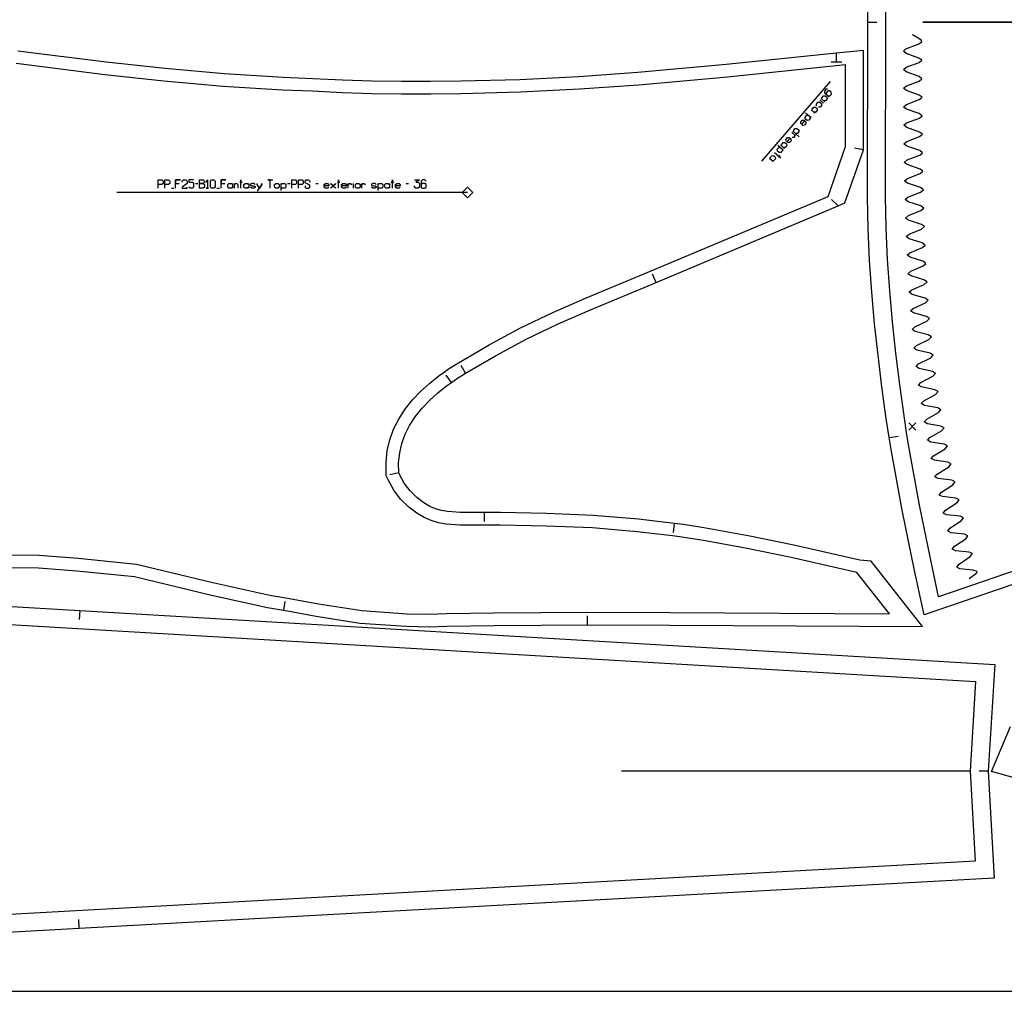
# Model space of a CAD drawing. Extents: x 0 to 3042, y 0 to 1350.
# Tile 8 of 13: x 1879 to 2427, y 0 to 541. Entities that reach past the tile are written whole.
import ezdxf

# ---------------------------------------------------------------- set-up
doc = ezdxf.new("R2010")
doc.units = 0

msp = doc.modelspace()

# ---------------------------------------------------------------- linework, layer by layer
for p, q in [((2351.125, 539.515), (2356.126, 539.515)), ((2333.71, 517.179), (2333.715, 522.178)), ((2336.71, 517.175), (2330.71, 517.183)), ((2330.264, 506.364), (2291.947, 462.026)), ((2348.679, 468.465), (2343.75, 469.298)), ((1976.938, 449.67), (1978.271, 449.67)), ((2028.271, 449.67), (2029.604, 449.67)), ((2043.938, 449.67), (2045.271, 449.67)), ((2064.938, 447.003), (2064.938, 449.67)), ((2094.271, 449.67), (2095.604, 449.67)), ((1963.604, 447.003), (1964.938, 447.003)), ((1988.938, 447.003), (1990.271, 447.003)), ((2334.629, 437.226), (2330.983, 440.648)), ((2233.329, 394.539), (2231.411, 399.156)), ((2127.262, 344.068), (2124.742, 348.386)), ((2119.406, 338.939), (2116.518, 343.02)), ((2363.09, 308.21), (2368.026, 309.013)), ((2090.058, 288.635), (2085.194, 287.477)), ((2137.705, 266.5), (2137.72, 261.5)), ((2243.322, 260.431), (2242.733, 255.466)), ((2026.053, 212.124), (2026.891, 217.053)), ((1912.619, 211.94), (1912.324, 206.948)), ((2195.1, 203.958), (2195.101, 208.958)), ((2408.043, 122.503), (2214.087, 122.503)), ((2418.062, 122.483), (2413.062, 122.483)), ((1912.291, 34.899), (1912.015, 39.891))]:
    msp.add_line(p, q)
for points in [[(7, 0), (3035.373, 0), (3035.373, 1350), (7, 1350), (7, 0)], [(1979.271, 447.003), (1979.271, 451.67), (1981.271, 451.67), (1981.938, 451.003), (1981.938, 450.336), (1981.271, 449.67), (1979.271, 449.67), (1981.271, 449.67), (1981.938, 449.003), (1981.938, 447.67), (1981.271, 447.003), (1979.271, 447.003)], [(1985.938, 447.003), (1985.271, 447.67), (1985.271, 451.003), (1985.938, 451.67), (1987.271, 451.67), (1987.938, 451.003), (1987.938, 447.67), (1987.271, 447.003), (1985.938, 447.003)], [(1995.604, 447.003), (1994.938, 447.67), (1994.938, 449.003), (1995.604, 449.67), (1996.938, 449.67), (1997.604, 449.003), (1997.604, 449.67), (1997.604, 447.003), (1997.604, 447.67), (1996.938, 447.003), (1995.604, 447.003)], [(2004.604, 447.003), (2003.938, 447.67), (2003.938, 449.003), (2004.604, 449.67), (2005.938, 449.67), (2006.604, 449.003), (2006.604, 449.67), (2006.604, 447.003), (2006.604, 447.67), (2005.938, 447.003), (2004.604, 447.003)], [(2021.604, 447.003), (2020.938, 447.67), (2020.938, 449.003), (2021.604, 449.67), (2022.938, 449.67), (2023.604, 449.003), (2023.604, 447.67), (2022.938, 447.003), (2021.604, 447.003)], [(2066.604, 447.003), (2065.938, 447.67), (2065.938, 449.003), (2066.604, 449.67), (2067.938, 449.67), (2068.604, 449.003), (2068.604, 447.67), (2067.938, 447.003), (2066.604, 447.003)], [(2082.938, 447.003), (2082.271, 447.67), (2082.271, 449.003), (2082.938, 449.67), (2084.271, 449.67), (2084.938, 449.003), (2084.938, 449.67), (2084.938, 447.003), (2084.938, 447.67), (2084.271, 447.003), (2082.938, 447.003)], [(1330.156, 246.318), (1912.619, 211.94), (2421.766, 181.889), (2418.062, 122.483), (2421.547, 63.068), (1912.291, 34.899), (1329.705, 2.674), (829.442, 2.674), (7.913, 2.674), (225.377, 246.318), (829.856, 246.318), (1330.156, 246.318)]]:
    msp.add_lwpolyline(points, close=True)
for points in [[(2605.786, 286.04), (2382.544, 209.481), (2377.159, 234.254), (2370.314, 267.836), (2364.179, 301.534), (2363.09, 308.21), (2361.459, 318.831), (2359.005, 336.466), (2356.833, 354.009), (2354.95, 371.554), (2353.37, 389.186), (2352.176, 406.705), (2351.372, 424.318), (2350.908, 442.024), (2351.125, 539.515), (2350.905, 636.941)], [(1857.359, 236.166), (1889.514, 235.693), (1910.965, 234.126), (1942.941, 230.87), (1985.049, 220.696), (2017.093, 213.566), (2025.987, 212.135), (2026.053, 212.124), (2044.128, 208.874), (2068.44, 204.984), (2094.411, 203.169), (2107.009, 202.848), (2116.802, 203.216), (2143.365, 203.585), (2195.1, 203.958), (2240.888, 203.84), (2381.546, 203.047), (2352.964, 239.357), (2346.646, 240.001), (2310.021, 248.257), (2285.514, 253.346), (2260.98, 257.836), (2248.62, 259.799), (2243.322, 260.431), (2223.535, 262.78), (2198.362, 264.873), (2172.382, 265.983), (2146.753, 266.523), (2137.705, 266.5), (2124.418, 266.464), (2117.303, 267.017), (2113.824, 267.632), (2110.54, 268.582), (2107.355, 269.942), (2104.144, 271.886), (2100.215, 274.824), (2096.408, 278.53), (2093.165, 282.769), (2090.454, 287.71), (2090.058, 288.635), (2090.006, 294.132), (2090.611, 299.635), (2091.846, 304.95), (2093.703, 310.097), (2096.151, 315.013), (2099.189, 319.695), (2103.076, 324.533), (2107.303, 328.995), (2111.866, 333.159), (2116.686, 337.013), (2119.406, 338.939), (2121.734, 340.587), (2127.262, 344.068), (2143.879, 353.766), (2161.037, 362.994), (2178.828, 371.54), (2196.773, 379.343), (2233.329, 394.539), (2334.629, 437.226), (2338.353, 438.796), (2348.679, 468.465), (2348.679, 523.733), (2333.715, 522.178), (2272.298, 515.799), (2223.093, 511.388), (2190.281, 509.056), (2157.472, 507.385), (2124.702, 506.525), (2107.839, 506.451), (2091.73, 506.399), (2075.291, 506.628), (2058.837, 507.148), (2042.304, 507.95), (2025.822, 508.631), (1992.94, 510.697), (1960.171, 513.566), (1927.29, 517.114), (1878.029, 523.353)], [(1956.271, 447.003), (1956.271, 451.67), (1958.271, 451.67), (1958.938, 451.003), (1958.938, 449.67), (1958.271, 449.003), (1956.271, 449.003)], [(1959.938, 447.003), (1959.938, 451.67), (1961.938, 451.67), (1962.604, 451.003), (1962.604, 449.67), (1961.938, 449.003), (1959.938, 449.003)], [(1965.938, 447.003), (1965.938, 451.67), (1968.604, 451.67), (1965.938, 451.67), (1965.938, 449.67), (1967.938, 449.67)], [(1969.604, 450.336), (1969.604, 451.003), (1970.271, 451.67), (1971.604, 451.67), (1972.271, 451.003), (1972.271, 449.67), (1969.604, 447.67), (1969.604, 447.003), (1972.271, 447.003), (1972.271, 447.67)], [(1975.938, 451.67), (1973.271, 451.67), (1973.271, 450.336), (1975.271, 450.336), (1975.938, 449.67), (1975.938, 447.67), (1975.271, 447.003), (1973.938, 447.003), (1973.271, 447.67)], [(1982.938, 450.336), (1983.604, 451.67), (1983.604, 447.003), (1982.938, 447.003), (1984.271, 447.003)], [(1991.271, 447.003), (1991.271, 451.67), (1993.938, 451.67), (1991.271, 451.67), (1991.271, 449.67), (1993.271, 449.67)], [(1998.604, 447.003), (1998.604, 449.67), (1998.604, 449.003), (1999.271, 449.67), (1999.938, 449.67), (2000.604, 449.003), (2000.604, 447.003)], [(2002.271, 447.003), (2002.271, 451.67), (2002.271, 450.336), (2001.604, 450.336), (2002.938, 450.336)], [(2010.271, 449.003), (2009.604, 449.67), (2008.271, 449.67), (2007.604, 449.203), (2007.604, 448.67), (2008.271, 448.336), (2009.604, 448.336), (2010.271, 448.003), (2010.271, 447.47), (2009.604, 447.003), (2008.271, 447.003), (2007.604, 447.67)], [(2011.271, 445.67), (2011.738, 445.67), (2013.938, 449.003), (2013.938, 449.67), (2013.938, 449.003), (2012.604, 447.003), (2011.271, 449.003), (2011.271, 449.67)], [(2018.604, 447.003), (2018.604, 451.67), (2017.271, 451.67), (2019.938, 451.67)], [(2024.604, 445.67), (2024.604, 449.67), (2024.604, 449.003), (2025.271, 449.67), (2026.604, 449.67), (2027.271, 449.003), (2027.271, 447.67), (2026.604, 447.003), (2025.271, 447.003), (2024.604, 447.67)], [(2030.604, 447.003), (2030.604, 451.67), (2032.604, 451.67), (2033.271, 451.003), (2033.271, 449.67), (2032.604, 449.003), (2030.604, 449.003)], [(2034.271, 447.003), (2034.271, 451.67), (2036.271, 451.67), (2036.938, 451.003), (2036.938, 449.67), (2036.271, 449.003), (2034.271, 449.003)], [(2037.938, 448.336), (2037.938, 447.67), (2038.604, 447.003), (2039.938, 447.003), (2040.604, 447.67), (2040.604, 448.67), (2037.938, 450.003), (2037.938, 451.003), (2038.604, 451.67), (2039.938, 451.67), (2040.604, 451.003), (2040.604, 450.336)], [(2051.271, 447.67), (2050.604, 447.003), (2049.271, 447.003), (2048.604, 447.67), (2048.604, 449.003), (2049.271, 449.67), (2050.604, 449.67), (2051.271, 449.003), (2051.271, 448.336), (2048.604, 448.336)], [(2052.271, 447.003), (2052.271, 447.203), (2054.938, 449.47), (2054.938, 449.67), (2054.938, 449.47), (2053.604, 448.336), (2052.271, 449.47), (2052.271, 449.67), (2052.271, 449.47), (2054.938, 447.203), (2054.938, 447.003)], [(2056.604, 447.003), (2056.604, 451.67), (2056.604, 450.336), (2055.938, 450.336), (2057.271, 450.336)], [(2060.938, 447.67), (2060.271, 447.003), (2058.938, 447.003), (2058.271, 447.67), (2058.271, 449.003), (2058.938, 449.67), (2060.271, 449.67), (2060.938, 449.003), (2060.938, 448.336), (2058.271, 448.336)], [(2061.938, 447.003), (2061.938, 449.67), (2061.938, 449.003), (2062.604, 449.67), (2063.271, 449.67), (2063.938, 449.003)], [(2069.604, 447.003), (2069.604, 449.67), (2069.604, 449.003), (2070.271, 449.67), (2070.938, 449.67), (2071.604, 449.003)], [(2077.604, 449.003), (2076.938, 449.67), (2075.604, 449.67), (2074.938, 449.203), (2074.938, 448.67), (2075.604, 448.336), (2076.938, 448.336), (2077.604, 448.003), (2077.604, 447.47), (2076.938, 447.003), (2075.604, 447.003), (2074.938, 447.67)], [(2078.604, 445.67), (2078.604, 449.67), (2078.604, 449.003), (2079.271, 449.67), (2080.604, 449.67), (2081.271, 449.003), (2081.271, 447.67), (2080.604, 447.003), (2079.271, 447.003), (2078.604, 447.67)], [(2086.604, 447.003), (2086.604, 451.67), (2086.604, 450.336), (2085.938, 450.336), (2087.271, 450.336)], [(2090.938, 447.67), (2090.271, 447.003), (2088.938, 447.003), (2088.271, 447.67), (2088.271, 449.003), (2088.938, 449.67), (2090.271, 449.67), (2090.938, 449.003), (2090.938, 448.336), (2088.271, 448.336)], [(2098.938, 451.67), (2101.604, 451.67), (2099.604, 450.336), (2100.938, 450.336), (2101.604, 449.67), (2101.604, 447.67), (2100.938, 447.003), (2099.604, 447.003), (2098.938, 447.67), (2098.938, 448.336)], [(2105.271, 451.003), (2104.604, 451.67), (2103.271, 451.67), (2102.604, 451.003), (2102.604, 447.67), (2103.271, 447.003), (2104.604, 447.003), (2105.271, 447.67), (2105.271, 449.003), (2104.604, 449.67), (2103.271, 449.67), (2102.604, 449.003)], [(2454.481, 112.759), (2419.999, 122.315), (2430.572, 147.309)]]:
    msp.add_lwpolyline(points)
at = {"layer": '1'}
for p, q in [((2381.824, 539.564), (2873.104, 539.564)), ((2381.824, 539.465), (2873.104, 539.465)), ((2324.516, 496.145), (2326.534, 494.401)), ((2128.361, 444.67), (1933.182, 444.67)), ((2373.919, 316.377), (2377.919, 312.377)), ((2373.919, 312.377), (2377.919, 316.377))]:
    msp.add_line(p, q, dxfattribs=at)
for points in [[(2603.51, 292.659), (2390.571, 219.633), (2386.932, 236.378), (2380.133, 269.73), (2374.018, 303.324), (2372.96, 309.817), (2371.344, 320.348), (2368.91, 337.844), (2366.759, 355.237), (2364.894, 372.62), (2363.339, 389.972), (2362.154, 407.383), (2361.363, 424.773), (2360.906, 442.144), (2361.126, 539.514), (2360.906, 636.884)], [(2407.595, 229.864), (2411.793, 232.939), (2411.944, 233.643), (2409.596, 234.37), (2402.403, 235.182), (2400.679, 236.068), (2401.919, 237.715), (2408.144, 241.968), (2409.385, 243.617), (2407.505, 244.47), (2400.002, 245.22), (2398.126, 246.07), (2399.372, 247.711), (2405.612, 251.941), (2406.859, 253.587), (2404.983, 254.45), (2397.484, 255.237), (2395.612, 256.095), (2396.868, 257.727), (2403.134, 261.919), (2404.391, 263.558), (2402.521, 264.436), (2395.028, 265.277), (2393.162, 266.147), (2394.431, 267.767), (2400.732, 271.908), (2402.002, 273.539), (2400.139, 274.434), (2392.654, 275.343), (2390.798, 276.23), (2392.083, 277.836), (2398.426, 281.913), (2399.714, 283.531), (2397.859, 284.448), (2390.384, 285.44), (2388.539, 286.347), (2389.843, 287.937), (2396.233, 291.938), (2397.541, 293.541), (2395.698, 294.482), (2388.236, 295.569), (2386.403, 296.498), (2387.728, 298.07), (2394.17, 301.986), (2395.499, 303.573), (2393.669, 304.539), (2386.223, 305.729), (2384.403, 306.683), (2385.75, 308.236), (2392.25, 312.058), (2393.601, 313.626), (2391.785, 314.62), (2384.359, 315.921), (2382.553, 316.902), (2383.923, 318.433), (2390.481, 322.155), (2391.856, 323.703), (2390.056, 324.725), (2382.651, 326.142), (2380.861, 327.151), (2382.256, 328.659), (2388.87, 332.277), (2390.271, 333.803), (2388.486, 334.854), (2381.105, 336.391), (2379.332, 337.428), (2380.751, 338.914), (2387.424, 342.423), (2388.848, 343.926), (2387.083, 345.006), (2379.727, 346.663), (2377.971, 347.729), (2379.415, 349.191), (2386.144, 352.591), (2387.593, 354.07), (2385.845, 355.18), (2378.518, 356.957), (2376.779, 358.052), (2378.246, 359.49), (2385.031, 362.78), (2386.504, 364.235), (2384.774, 365.372), (2377.476, 367.265), (2375.755, 368.388), (2377.244, 369.806), (2384.076, 372.993), (2385.571, 374.425), (2383.858, 375.585), (2376.587, 377.58), (2374.881, 378.728), (2376.388, 380.126), (2383.263, 383.224), (2384.775, 384.635), (2383.076, 385.815), (2375.83, 387.898), (2374.138, 389.068), (2375.662, 390.45), (2382.57, 393.47), (2384.099, 394.863), (2382.413, 396.06), (2375.19, 398.221), (2373.51, 399.409), (2375.048, 400.776), (2381.986, 403.727), (2383.528, 405.104), (2381.854, 406.316), (2374.651, 408.544), (2372.982, 409.748), (2374.531, 411.103), (2381.495, 413.993), (2383.048, 415.356), (2381.385, 416.581), (2374.2, 418.868), (2372.54, 420.085), (2374.101, 421.429), (2381.085, 424.266), (2382.648, 425.617), (2380.994, 426.854), (2373.826, 429.19), (2372.175, 430.421), (2373.743, 431.755), (2380.748, 434.546), (2382.319, 435.886), (2380.673, 437.132), (2373.519, 439.513), (2371.875, 440.754), (2373.453, 442.079), (2380.472, 444.83), (2382.052, 446.16), (2380.412, 447.415), (2373.27, 449.833), (2371.633, 451.083), (2373.216, 452.401), (2380.25, 455.118), (2381.836, 456.44), (2380.201, 457.702), (2373.072, 460.153), (2371.44, 461.411), (2373.029, 462.723), (2380.074, 465.41), (2381.665, 466.725), (2380.036, 467.993), (2372.916, 470.472), (2371.289, 471.736), (2372.882, 473.042), (2379.936, 475.705), (2381.532, 477.014), (2379.908, 478.287), (2372.794, 480.789), (2371.171, 482.059), (2372.768, 483.36), (2379.831, 486.003), (2381.43, 487.307), (2379.809, 488.584), (2372.703, 491.103), (2371.082, 492.378), (2372.683, 493.677), (2379.751, 496.303), (2381.353, 497.603), (2379.735, 498.882), (2372.633, 501.416), (2371.016, 502.694), (2372.619, 503.99), (2379.691, 506.604), (2381.295, 507.902), (2379.678, 509.183), (2372.581, 511.727), (2370.965, 513.007), (2372.57, 514.302), (2379.645, 516.907), (2381.25, 518.203), (2379.635, 519.485), (2372.54, 522.035), (2370.925, 523.318), (2372.376, 524.579), (2379.145, 527.117), (2381.214, 528.507), (2380.909, 529.401), (2379.507, 530.396), (2376.047, 532.449)], [(1857.335, 243.168), (1889.818, 242.689), (1911.584, 241.1), (1944.173, 237.778), (1954.828, 235.117), (1986.677, 227.504), (2018.408, 220.438), (2027.226, 219.025), (2045.367, 215.764), (2069.546, 211.897), (2094.743, 210.16), (2106.966, 209.845), (2116.601, 210.214), (2143.269, 210.585), (2195.119, 210.958), (2240.907, 210.84), (2363.229, 210.151), (2345.107, 233.172), (2308.482, 241.428), (2284.092, 246.492), (2259.721, 250.95), (2247.658, 252.867), (2242.497, 253.48), (2222.833, 255.817), (2197.924, 257.888), (2172.085, 258.989), (2146.607, 259.525), (2137.725, 259.501), (2124.157, 259.463), (2116.422, 260.064), (2112.238, 260.804), (2108.185, 261.977), (2104.151, 263.699), (2100.229, 266.074), (2095.658, 269.492), (2091.161, 273.869), (2087.286, 278.934), (2084.151, 284.649), (2083.147, 286.991), (2083.001, 289.316), (2083.007, 294.519), (2083.699, 300.813), (2085.124, 306.943), (2087.257, 312.855), (2090.061, 318.487), (2093.509, 323.8), (2097.801, 329.142), (2102.402, 333.999), (2107.312, 338.48), (2112.473, 342.607), (2115.362, 344.653), (2117.838, 346.405), (2123.353, 349.891), (2140.448, 359.869), (2157.863, 369.235), (2175.922, 377.91), (2194.023, 385.78), (2230.628, 400.997), (2329.044, 442.469), (2338.681, 470.158), (2338.681, 515.658), (2273.022, 508.837), (2223.674, 504.412), (2190.735, 502.071), (2157.769, 500.391), (2124.779, 499.525), (2107.862, 499.451), (2091.715, 499.399), (2075.144, 499.629), (2058.571, 500.152), (2042.015, 500.956), (2025.47, 501.64), (1992.419, 503.716), (1959.421, 506.606), (1926.474, 510.162), (1877.15, 516.409)], [(2328.807, 502.129), (2327.867, 502.061), (2326.995, 501.052), (2327.063, 500.112), (2329.585, 497.932), (2329.081, 498.368), (2330.021, 498.436), (2330.893, 499.445), (2330.825, 500.386), (2329.816, 501.257), (2328.875, 501.189), (2328.004, 500.18), (2328.072, 499.24)], [(2322.623, 492.935), (2322.555, 493.875), (2323.427, 494.884), (2324.367, 494.952), (2325.376, 494.08), (2325.444, 493.14), (2324.572, 492.131), (2323.632, 492.063)], [(2316.533, 488.946), (2319.559, 486.331), (2319.055, 486.767), (2319.124, 485.826), (2318.252, 484.817), (2317.311, 484.749), (2316.303, 485.621), (2316.234, 486.561), (2317.106, 487.57), (2318.046, 487.638)], [(2313.905, 482.846), (2313.837, 483.787), (2314.708, 484.796), (2315.649, 484.864), (2316.658, 483.992), (2316.726, 483.052), (2315.854, 482.043), (2314.914, 481.975), (2314.409, 482.411), (2316.153, 484.428)], [(2308.824, 477.986), (2310.841, 476.242), (2310.337, 476.678), (2310.405, 475.738), (2309.969, 475.234), (2309.029, 475.165)], [(2305.623, 473.263), (2305.554, 474.203), (2306.426, 475.212), (2307.366, 475.28), (2308.375, 474.409), (2308.444, 473.468), (2307.572, 472.459), (2306.632, 472.391), (2306.127, 472.827), (2307.871, 474.844)], [(2299.234, 466.889), (2302.764, 463.838), (2301.756, 464.71), (2302.192, 465.214), (2301.32, 464.205)], [(2301.058, 471.04), (2304.085, 468.424), (2303.58, 468.86), (2303.649, 467.92), (2302.777, 466.911), (2301.837, 466.842), (2300.828, 467.714), (2300.759, 468.655), (2301.631, 469.663), (2302.571, 469.732)]]:
    msp.add_lwpolyline(points, dxfattribs=at)
for points in [[(2326.478, 498.415), (2327.418, 498.483), (2328.427, 497.611), (2328.496, 496.671), (2327.624, 495.662), (2326.683, 495.594), (2327.188, 495.158), (2325.17, 496.901), (2325.675, 496.465), (2325.606, 497.406), (2326.478, 498.415)], [(2321.029, 492.11), (2321.969, 492.178), (2322.978, 491.306), (2323.047, 490.366), (2322.175, 489.357), (2321.235, 489.289), (2321.739, 488.853), (2319.721, 490.596), (2320.226, 490.16), (2320.157, 491.101), (2321.029, 492.11)], [(2310.785, 480.256), (2311.726, 480.324), (2312.734, 479.453), (2312.803, 478.512), (2311.931, 477.503), (2310.991, 477.435), (2313.008, 475.691), (2309.477, 478.743), (2309.982, 478.307), (2309.913, 479.247), (2310.785, 480.256)], [(2304.029, 472.438), (2304.969, 472.506), (2305.978, 471.634), (2306.046, 470.694), (2305.174, 469.685), (2304.234, 469.617), (2304.739, 469.181), (2302.721, 470.924), (2303.225, 470.488), (2303.157, 471.429), (2304.029, 472.438)], [(2297.708, 465.124), (2298.648, 465.192), (2299.657, 464.32), (2299.726, 463.38), (2298.854, 462.371), (2297.913, 462.303), (2298.418, 461.867), (2296.4, 463.61), (2296.905, 463.175), (2296.836, 464.115), (2297.708, 465.124)], [(2128.361, 447.67), (2131.361, 444.67), (2128.361, 441.67), (2125.361, 444.67), (2128.361, 447.67)], [(1329.856, 236.317), (2411.161, 172.497), (2408.043, 122.503), (2410.977, 72.497), (1329.443, 12.673), (30.243, 12.673), (229.856, 236.317), (1329.856, 236.317)]]:
    msp.add_lwpolyline(points, close=True, dxfattribs=at)

doc.saveas('drawing.dxf')
